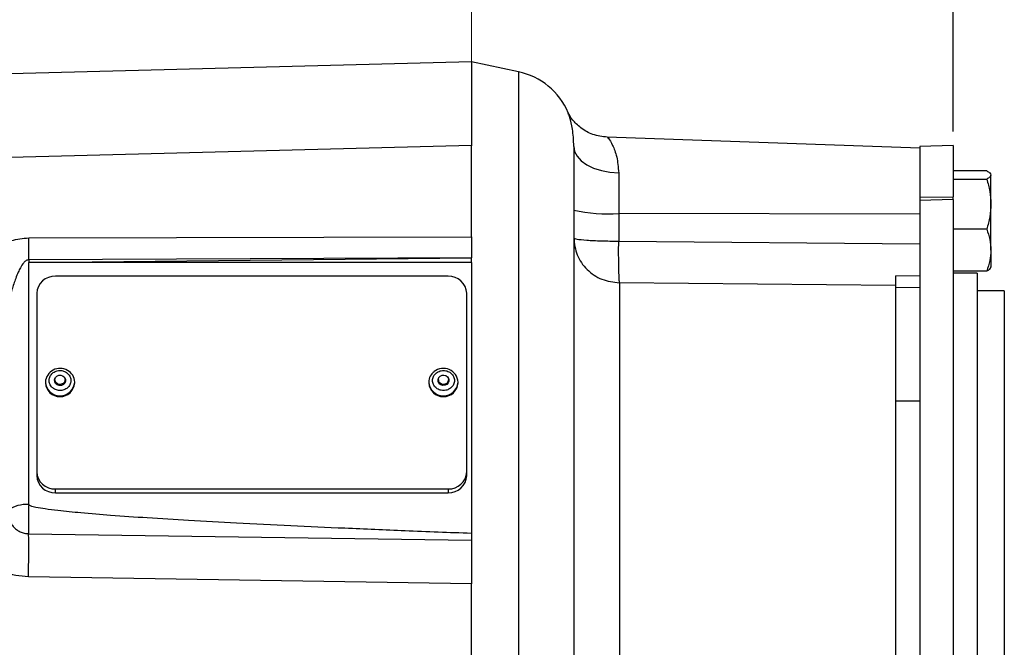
# Model space of a CAD drawing. Header units: inches. Extents: x 0.4 to 16.6, y 0.2 to 10.8.
# Tile 13 of 17: x 10.7 to 14.2, y 6.2 to 8.5. Entities that reach past the tile are written whole.
import ezdxf

# ---------------------------------------------------------------- set-up
doc = ezdxf.new("R2010")
doc.units = ezdxf.units.IN
doc.header["$MEASUREMENT"] = 0
doc.linetypes.add('CENTERX2', pattern=[0.8, 0.5, -0.1, 0.1, -0.1])
doc.layers.add('SLD-0', color=7, linetype='Continuous', lineweight=25)
doc.styles.add('SLDTEXTSTYLE0', font='TXT', dxfattribs={"width": 0.75})
doc.dimstyles.new('SLDDIMSTYLE0', dxfattribs={"dimtxt": 0.145833, "dimasz": 0.13, "dimexe": 0, "dimexo": 0.0625, "dimgap": 0.036458, "dimtad": 0, "dimtih": 1, "dimtoh": 1, "dimdec": 1, "dimlfac": 1.5, "dimrnd": 1e-09, "dimzin": 12, "dimdsep": 46, "dimtxsty": 'SLDTEXTSTYLE0', "dimsah": 1, "dimcen": 0.09, "dimadec": 0, "dimazin": 3, "dimtfac": 1, "dimtdec": 1, "dimtofl": 0, "dimtmove": 0, "dimatfit": 3, "dimfxl": 0, "dimfrac": 2, "dimtolj": 1, "dimtzin": 12, "dimarcsym": 0})

# ---------------------------------------------------------------- blocks, each defined once
blk = doc.blocks.new('_D')
at = {"layer": 'SLD-0', "color": 7}
for p, q in [((7.7657, 4.626), (7.7657, 10.0969)), ((12.34, 8.6615), (12.34, 10.0969)), ((7.7657, 9.9719), (9.7768, 9.9719)), ((9.9488, 9.9719), (9.9045, 9.9719)), ((9.9045, 9.9719), (9.9045, 9.7402)), ((10.2721, 9.9719), (10.3165, 9.9719)), ((10.3165, 9.9719), (10.3165, 9.7402)), ((12.34, 9.9719), (10.4441, 9.9719)), ((9.9045, 9.7402), (9.9488, 9.7402)), ((10.3165, 9.7402), (10.2721, 9.7402))]:
    blk.add_line(p, q, dxfattribs=at)
for points in [[(7.7657, 9.9719), (7.8957, 9.9519), (7.8957, 9.9919)], [(12.34, 9.9719), (12.21, 9.9919), (12.21, 9.9519)]]:
    blk.add_solid(points, dxfattribs=at)
at = {"layer": 'SLD-0', "color": 7, "char_height": 0.14583, "attachment_point": 1, "style": 'SLDTEXTSTYLE0'}
for s, insert in [('6.9', (9.9758, 10.1894)), ('174', (9.9488, 9.9281))]:
    blk.add_mtext(s, dxfattribs=dict(at, insert=insert))
blk = doc.blocks.new('_D_1')
at = {"layer": 'SLD-0', "color": 7}
for p, q in [((10.0944, 8.2448), (10.0944, 9.3396)), ((12.34, 8.6615), (12.34, 9.3396)), ((10.0944, 9.2146), (10.9323, 9.2146)), ((11.1044, 9.2146), (11.06, 9.2146)), ((11.06, 9.2146), (11.06, 8.9829)), ((11.3199, 9.2146), (11.3642, 9.2146)), ((11.3642, 9.2146), (11.3642, 8.9829)), ((12.34, 9.2146), (11.4919, 9.2146)), ((11.06, 8.9829), (11.1044, 8.9829)), ((11.3642, 8.9829), (11.3199, 8.9829))]:
    blk.add_line(p, q, dxfattribs=at)
for points in [[(10.0944, 9.2146), (10.2244, 9.1946), (10.2244, 9.2346)], [(12.34, 9.2146), (12.21, 9.2346), (12.21, 9.1946)]]:
    blk.add_solid(points, dxfattribs=at)
at = {"layer": 'SLD-0', "color": 7, "char_height": 0.14583, "attachment_point": 1, "style": 'SLDTEXTSTYLE0'}
for s, insert in [('3.4', (11.0775, 9.4322)), ('86', (11.1044, 9.1709))]:
    blk.add_mtext(s, dxfattribs=dict(at, insert=insert))
blk = doc.blocks.new('_D_2')
at = {"layer": 'SLD-0', "color": 7}
for p, q in [((12.34, 8.6615), (12.34, 9.3496)), ((14.0654, 8.0614), (14.0654, 9.3496)), ((12.34, 9.2246), (12.8728, 9.2246)), ((13.0448, 9.2246), (13.0005, 9.2246)), ((13.0005, 9.2246), (13.0005, 8.9929)), ((13.2603, 9.2246), (13.3047, 9.2246)), ((13.3047, 9.2246), (13.3047, 8.9929)), ((14.0654, 9.2246), (13.4324, 9.2246)), ((13.0005, 8.9929), (13.0448, 8.9929)), ((13.3047, 8.9929), (13.2603, 8.9929))]:
    blk.add_line(p, q, dxfattribs=at)
for points in [[(12.34, 9.2246), (12.47, 9.2046), (12.47, 9.2446)], [(14.0654, 9.2246), (13.9354, 9.2446), (13.9354, 9.2046)]]:
    blk.add_solid(points, dxfattribs=at)
at = {"layer": 'SLD-0', "color": 7, "char_height": 0.14583, "attachment_point": 1, "style": 'SLDTEXTSTYLE0'}
for s, insert in [('2.6', (13.0179, 9.4422)), ('66', (13.0448, 9.1809))]:
    blk.add_mtext(s, dxfattribs=dict(at, insert=insert))
blk = doc.blocks.new('_D_3')
at = {"layer": 'SLD-0'}
for p, q in [((12.34, 8.6615), (12.34, 9.8606)), ((16.0327, 7.1402), (16.0327, 9.8606)), ((12.34, 9.7356), (13.3043, 9.7356)), ((13.4764, 9.7356), (13.432, 9.7356)), ((13.432, 9.7356), (13.432, 9.5039)), ((13.7996, 9.7356), (13.844, 9.7356)), ((13.844, 9.7356), (13.844, 9.5039)), ((16.0327, 9.7356), (13.9717, 9.7356)), ((13.432, 9.5039), (13.4764, 9.5039)), ((13.844, 9.5039), (13.7996, 9.5039))]:
    blk.add_line(p, q, dxfattribs=at)
for points in [[(12.34, 9.7356), (12.47, 9.7156), (12.47, 9.7556)], [(16.0327, 9.7356), (15.9027, 9.7556), (15.9027, 9.7156)]]:
    blk.add_solid(points, dxfattribs=at)
at = {"layer": 'SLD-0', "char_height": 0.14583, "attachment_point": 1, "style": 'SLDTEXTSTYLE0'}
for s, insert in [('5.5', (13.5034, 9.9532)), ('141', (13.4764, 9.6919))]:
    blk.add_mtext(s, dxfattribs=dict(at, insert=insert))

msp = doc.modelspace()

# ---------------------------------------------------------------- linework, layer by layer
at = {"color": 7, "linetype": 'Continuous', "lineweight": 25}
for p, q in [((12.34, 8.3107), (10.4879, 8.2622)), ((12.5087, 8.2749), (12.34, 8.3107)), ((12.34, 8.3107), (12.34, 8.0115)), ((12.6868, 8.1271), (12.6864, 8.1283)), ((13.946, 8.0017), (12.8263, 8.0408)), ((12.3401, 8.0115), (10.0943, 7.9527)), ((14.0654, 8.0114), (13.946, 8.0073)), ((13.946, 8.0073), (13.946, 7.8256)), ((14.0654, 8.0114), (14.0654, 7.8269)), ((12.8676, 7.9132), (12.8676, 7.7676)), ((14.1858, 7.92), (14.0654, 7.92)), ((14.2007, 7.8009), (14.2007, 7.9053)), ((14.0654, 7.8906), (14.1858, 7.8906)), ((13.946, 7.8256), (14.0654, 7.8269)), ((13.946, 7.8256), (13.946, 7.8139)), ((14.0654, 7.8178), (13.946, 7.8139)), ((13.946, 7.8139), (13.946, 5.8997)), ((14.0654, 7.8178), (14.0654, 7.8269)), ((14.0654, 7.8178), (14.0654, 5.901)), ((14.2007, 7.6362), (14.2007, 7.8009)), ((12.8676, 7.7676), (12.8676, 7.6685)), ((13.946, 7.765), (12.8676, 7.7676)), ((12.34, 7.6843), (12.34, 7.6988)), ((14.1858, 7.7112), (14.0654, 7.7112)), ((10.7545, 7.6803), (12.34, 7.6843)), ((12.8676, 7.6685), (13.946, 7.6585)), ((14.2007, 7.6362), (14.2007, 7.574)), ((12.34, 7.6088), (10.7545, 7.6012)), ((10.7545, 7.592), (12.34, 7.6088)), ((10.7545, 7.6012), (10.7545, 7.592)), ((10.7545, 6.7253), (10.7545, 7.592)), ((12.34, 7.592), (10.7545, 7.592)), ((12.34, 7.592), (12.34, 7.6088)), ((12.34, 7.592), (12.34, 6.6216)), ((14.1858, 7.5612), (14.0654, 7.5612)), ((14.152, 7.5534), (14.0654, 7.5534)), ((14.152, 7.5534), (14.152, 5.8816)), ((12.2567, 7.5425), (10.85, 7.5425)), ((12.8705, 7.5191), (12.8705, 6.1677)), ((13.8594, 7.509), (12.8705, 7.5191)), ((13.8594, 7.5442), (13.946, 7.545)), ((10.7834, 7.4816), (10.7834, 6.8421)), ((12.3234, 6.8421), (12.3234, 7.4816)), ((13.8594, 7.509), (13.8594, 6.1361)), ((13.946, 7.5028), (13.8594, 7.5013)), ((14.2487, 7.49), (14.152, 7.49)), ((14.2487, 7.49), (14.2487, 5.1567)), ((10.8142, 7.1639), (10.8142, 7.1608)), ((10.8484, 7.1721), (10.8484, 7.1628)), ((10.885, 7.1628), (10.885, 7.1721)), ((10.9192, 7.1608), (10.9192, 7.1639)), ((12.1875, 7.1639), (12.1875, 7.1608)), ((12.2217, 7.1721), (12.2217, 7.1628)), ((12.2584, 7.1628), (12.2584, 7.1721)), ((12.2925, 7.1608), (12.2925, 7.1639)), ((13.946, 7.095), (13.8594, 7.095)), ((10.7834, 6.8421), (10.7834, 6.8286)), ((12.3234, 6.8286), (12.3234, 6.8421)), ((10.85, 6.7677), (10.85, 6.7812)), ((10.85, 6.7812), (12.2567, 6.7812)), ((12.2567, 6.7812), (12.2567, 6.7677)), ((10.85, 6.7677), (12.2567, 6.7677)), ((10.7542, 6.6207), (12.34, 6.5975)), ((12.34, 6.4411), (10.7537, 6.4664)), ((12.34, 6.0239), (12.34, 6.4411)), ((12.7067, 6.314), (12.7067, 6.1053))]:
    msp.add_line(p, q, dxfattribs=at)
at = {"color": 8, "linetype": 'Continuous', "lineweight": 25}
msp.add_line((12.5087, 8.2749), (12.5087, 6.0186), dxfattribs=at)
at = {"color": 7, "linetype": 'Continuous', "lineweight": 25, "flags": 128}
for points in [[(12.7067, 8.0078), (12.7098, 7.9897), (12.7188, 7.9723), (12.7336, 7.9562), (12.7535, 7.942), (12.7778, 7.9302), (12.8056, 7.9213), (12.8359, 7.9155), (12.8676, 7.9132)], [(10.8836, 7.1786), (10.8858, 7.1739), (10.8862, 7.1669), (10.8837, 7.1602), (10.8786, 7.155), (10.8717, 7.1519), (10.864, 7.1515), (10.8567, 7.1538), (10.851, 7.1585), (10.8477, 7.1648), (10.8472, 7.1718), (10.8497, 7.1784), (10.8498, 7.1786)], [(10.876, 7.1865), (10.8813, 7.1822), (10.8844, 7.1763), (10.8849, 7.1697), (10.8825, 7.1636), (10.8778, 7.1587), (10.8713, 7.1558), (10.8642, 7.1555), (10.8574, 7.1576), (10.8521, 7.162), (10.849, 7.1678), (10.8485, 7.1744), (10.8509, 7.1805), (10.8556, 7.1854), (10.8621, 7.1883), (10.8692, 7.1886), (10.876, 7.1865)], [(12.2569, 7.1786), (12.2589, 7.1745), (12.2596, 7.1675), (12.2574, 7.1608), (12.2525, 7.1554), (12.2457, 7.1521), (12.238, 7.1514), (12.2307, 7.1535), (12.2248, 7.158), (12.2212, 7.1642), (12.2205, 7.1712), (12.2227, 7.1779), (12.2232, 7.1786)], [(12.2284, 7.185), (12.2348, 7.1881), (12.2419, 7.1887), (12.2487, 7.1868), (12.2542, 7.1826), (12.2576, 7.1769), (12.2583, 7.1704), (12.2562, 7.1641), (12.2516, 7.1591), (12.2453, 7.156), (12.2382, 7.1554), (12.2313, 7.1573), (12.2258, 7.1615), (12.2225, 7.1672), (12.2218, 7.1737), (12.2239, 7.18), (12.2284, 7.185)]]:
    msp.add_lwpolyline(points, dxfattribs=at)
at = {"color": 7, "linetype": 'Continuous', "lineweight": 25}
for centre, radius, start, end in [((12.4567, 8.0303), 0.25, 23.0875, 78), ((12.8285, 8.3458), 0.5796, 257.8709, 273.8659), ((4.8689, 7.6407), 5.8858, 359.61482, 0.38518), ((10.8473, 7.4786), 0.064, 87.5301, 177.2962), ((12.2595, 7.4786), 0.064, 2.7038, 92.4699), ((10.8663, 7.1606), 0.0522, 58.9084, 176.3183), ((10.8721, 7.1632), 0.0471, 0.9019, 63.2549), ((12.2337, 7.1635), 0.0461, 125.5312, 179.5451), ((12.2399, 7.16), 0.0527, 4.2282, 128.8751), ((10.8667, 7.1641), 0.0526, 183.5871, 356.4129), ((12.24, 7.1641), 0.0526, 183.5645, 356.4355), ((10.8473, 6.8451), 0.064, 182.7038, 272.4699), ((12.2595, 6.8451), 0.064, 267.5301, 357.2962), ((10.8473, 6.8316), 0.064, 182.7038, 272.4699), ((12.2595, 6.8316), 0.064, 267.5301, 357.2962), ((10.7474, 6.6058), 0.1197, 86.5889, 124.0881), ((6.8947, 6.5576), 3.86, 358.6465, 0.9381)]:
    msp.add_arc(centre, radius, start, end, dxfattribs=at)
at = {"color": 8, "linetype": 'Continuous', "lineweight": 25}
for centre, start, end in [((10.8667, 7.1672), 183.6262, 356.3738), ((12.24, 7.1672), 183.6284, 356.3716)]:
    msp.add_arc(centre, 0.0526, start, end, dxfattribs=at)
at = {"color": 7, "linetype": 'Continuous', "lineweight": 25}
for points, knots in [([(12.8269, 8.0407), (12.8091, 8.043), (12.7741, 8.0476), (12.7305, 8.0729), (12.6993, 8.1039), (12.6909, 8.1202), (12.6866, 8.1286)], [0, 0, 0, 0, 0.251188, 0.496381, 0.740536, 1, 1, 1, 1]), ([(12.34, 7.6988), (12.34, 7.7251), (12.34, 7.7778), (12.34, 7.8519), (12.34, 7.9161), (12.34, 7.9669), (12.34, 7.999), (12.34, 8.0132), (12.34, 8.0103), (12.34, 8.0098)], [0, 0, 0, 0, 0.160952, 0.321904, 0.482856, 0.643808, 0.80476, 0.965712, 1, 1, 1, 1]), ([(12.7067, 8.0078), (12.7067, 7.9955), (12.7067, 7.9707), (12.7067, 7.9062), (12.7067, 7.8202), (12.7067, 7.7107), (12.7067, 7.5791), (12.7067, 7.4281), (12.7067, 7.2605), (12.7067, 7.0799), (12.7067, 6.8912), (12.7067, 6.6986), (12.7067, 6.506), (12.7067, 6.3775), (12.7067, 6.314)], [0, 0, 0, 0, 0.078762, 0.159476, 0.242013, 0.327266, 0.413314, 0.5, 0.586681, 0.672729, 0.757987, 0.840519, 0.921235, 1, 1, 1, 1]), ([(13.946, 8.0005), (13.946, 8.0006), (13.946, 8.0007), (13.946, 7.9898), (13.946, 7.9696), (13.946, 7.9405), (13.946, 7.9039), (13.946, 7.8664), (13.946, 7.8401), (13.946, 7.8296)], [0, 0, 0, 0, 0.102112, 0.260511, 0.418909, 0.577307, 0.735705, 0.894104, 1, 1, 1, 1]), ([(14.1858, 7.92), (14.19, 7.9176), (14.1984, 7.9128), (14.1999, 7.9078), (14.2007, 7.9053)], [0, 0, 0, 0, 0.495458, 1, 1, 1, 1]), ([(14.2007, 7.9053), (14.2, 7.9028), (14.1984, 7.8979), (14.1901, 7.893), (14.1858, 7.8906)], [0, 0, 0, 0, 0.494511, 1, 1, 1, 1]), ([(14.1858, 7.8906), (14.19, 7.876), (14.1984, 7.8466), (14.1999, 7.8162), (14.2007, 7.8009)], [0, 0, 0, 0, 0.495458, 1, 1, 1, 1]), ([(14.2007, 7.8009), (14.2, 7.7859), (14.1984, 7.7555), (14.1901, 7.7261), (14.1858, 7.7112)], [0, 0, 0, 0, 0.494511, 1, 1, 1, 1]), ([(14.1858, 7.7112), (14.19, 7.699), (14.1984, 7.6744), (14.1999, 7.649), (14.2007, 7.6362)], [0, 0, 0, 0, 0.495458, 1, 1, 1, 1]), ([(10.5423, 7.5686), (10.556, 7.5828), (10.5832, 7.6111), (10.635, 7.6459), (10.6917, 7.6738), (10.7336, 7.6781), (10.7545, 7.6803)], [0, 0, 0, 0, 0.250221, 0.499617, 0.749828, 1, 1, 1, 1]), ([(12.34, 7.6843), (12.34, 7.6714), (12.34, 7.6454), (12.34, 7.6211), (12.34, 7.6088)], [0, 0, 0, 0, 0.498332, 1, 1, 1, 1]), ([(12.8705, 7.5191), (12.87, 7.5248), (12.869, 7.5367), (12.8679, 7.5724), (12.8674, 7.6176), (12.8675, 7.6518), (12.8676, 7.6685)], [0, 0, 0, 0, 0.243896, 0.5, 0.756104, 1, 1, 1, 1]), ([(14.2007, 7.6362), (14.2, 7.6236), (14.1984, 7.5982), (14.1901, 7.5736), (14.1858, 7.5612)], [0, 0, 0, 0, 0.494511, 1, 1, 1, 1]), ([(10.7545, 7.6012), (10.753, 7.601), (10.7499, 7.6008), (10.7454, 7.5986), (10.7408, 7.5953), (10.7332, 7.5873), (10.7252, 7.5743), (10.716, 7.5555), (10.7055, 7.5295), (10.6941, 7.4952), (10.6872, 7.4678), (10.6838, 7.4541)], [0, 0, 0, 0, 0.026044, 0.05468, 0.087625, 0.12602, 0.251253, 0.358615, 0.501061, 0.750413, 1, 1, 1, 1]), ([(14.1858, 7.5612), (14.19, 7.5636), (14.1984, 7.5684), (14.1999, 7.5734), (14.2007, 7.5759)], [0, 0, 0, 0, 0.495458, 1, 1, 1, 1]), ([(13.8594, 7.5442), (13.8594, 7.5332), (13.8594, 7.5179), (13.8594, 7.511), (13.8594, 7.509)], [0, 0, 0, 0, 0.721359, 1, 1, 1, 1]), ([(10.8469, 7.1385), (10.8429, 7.1412), (10.8368, 7.1453), (10.8314, 7.1534), (10.8285, 7.1603), (10.8273, 7.1675), (10.8279, 7.1769), (10.8321, 7.1879), (10.8405, 7.1966), (10.8492, 7.2016), (10.8568, 7.2042), (10.8647, 7.2053), (10.875, 7.2049), (10.882, 7.2021), (10.8865, 7.2002)], [0, 0, 0, 0, 0.119721, 0.184803, 0.25, 0.315082, 0.380279, 0.5, 0.619721, 0.684803, 0.75, 0.815082, 0.880279, 1, 1, 1, 1]), ([(10.8865, 7.2002), (10.8905, 7.1975), (10.8967, 7.1933), (10.9021, 7.1853), (10.9049, 7.1784), (10.9061, 7.1712), (10.9056, 7.1618), (10.9013, 7.1508), (10.8929, 7.142), (10.8842, 7.137), (10.8766, 7.1345), (10.8687, 7.1334), (10.8584, 7.1337), (10.8514, 7.1366), (10.8469, 7.1385)], [0, 0, 0, 0, 0.119721, 0.184803, 0.25, 0.315082, 0.380279, 0.5, 0.619721, 0.684803, 0.75, 0.815082, 0.880279, 1, 1, 1, 1]), ([(12.2648, 7.1416), (12.2606, 7.1391), (12.2542, 7.1353), (12.2441, 7.1335), (12.2361, 7.1335), (12.2282, 7.135), (12.2187, 7.1387), (12.209, 7.1462), (12.2029, 7.1564), (12.2008, 7.1656), (12.2008, 7.173), (12.2024, 7.1802), (12.2064, 7.1889), (12.2118, 7.1938), (12.2153, 7.1971)], [0, 0, 0, 0, 0.119721, 0.184803, 0.25, 0.315082, 0.380279, 0.5, 0.619721, 0.684803, 0.75, 0.815082, 0.880279, 1, 1, 1, 1]), ([(12.2153, 7.1971), (12.2194, 7.1995), (12.2258, 7.2033), (12.236, 7.2052), (12.244, 7.2052), (12.2519, 7.2037), (12.2613, 7.2), (12.2711, 7.1925), (12.2772, 7.1822), (12.2793, 7.1731), (12.2793, 7.1657), (12.2776, 7.1585), (12.2737, 7.1498), (12.2683, 7.1448), (12.2648, 7.1416)], [0, 0, 0, 0, 0.119721, 0.184803, 0.25, 0.315082, 0.380279, 0.5, 0.619721, 0.684803, 0.75, 0.815082, 0.880279, 1, 1, 1, 1]), ([(10.6803, 6.705), (10.6801, 6.6999), (10.6797, 6.6895), (10.6831, 6.6738), (10.6894, 6.6592), (10.6987, 6.6462), (10.7101, 6.6355), (10.7237, 6.6274), (10.7385, 6.622), (10.749, 6.6212), (10.7542, 6.6207)], [0, 0, 0, 0, 0.1225175, 0.2501616, 0.3831823, 0.5001301, 0.6309229, 0.7502087, 0.875321, 1, 1, 1, 1]), ([(12.34, 6.6216), (12.2608, 6.6246), (12.1097, 6.6304), (11.8941, 6.6396), (11.6928, 6.6488), (11.5062, 6.6581), (11.3348, 6.6675), (11.1847, 6.6766), (11.0561, 6.6855), (10.9493, 6.6942), (10.871, 6.7018), (10.8174, 6.7085), (10.7847, 6.7139), (10.7655, 6.7183), (10.757, 6.722), (10.7551, 6.7238), (10.7546, 6.7247), (10.7545, 6.7251), (10.7545, 6.7253)], [0, 0, 0, 0, 0.149383, 0.284874, 0.406472, 0.529087, 0.63688, 0.729854, 0.81243, 0.879757, 0.931849, 0.960787, 0.981614, 0.994427, 0.997962, 0.999112, 0.999576, 1, 1, 1, 1]), ([(10.7537, 6.4664), (10.7385, 6.4674), (10.7082, 6.4696), (10.6646, 6.4836), (10.6244, 6.5051), (10.5893, 6.5343), (10.5609, 6.57), (10.5411, 6.6106), (10.53, 6.6545), (10.5312, 6.6842), (10.5318, 6.6991)], [0, 0, 0, 0, 0.125142, 0.250419, 0.375167, 0.500702, 0.626162, 0.750639, 0.875531, 1, 1, 1, 1]), ([(12.34, 6.6216), (12.34, 6.6168), (12.34, 6.6073), (12.34, 6.6008), (12.34, 6.5975)], [0, 0, 0, 0, 0.499969, 1, 1, 1, 1]), ([(12.34, 6.5975), (12.34, 6.5888), (12.34, 6.5714), (12.34, 6.5328), (12.34, 6.4884), (12.34, 6.4569), (12.34, 6.4411)], [0, 0, 0, 0, 0.2495239, 0.4993542, 0.7493402, 1, 1, 1, 1])]:
    msp.add_open_spline(points, degree=3, knots=knots, dxfattribs=at)
at = {"color": 8, "linetype": 'Continuous', "lineweight": 25}
for points, knots in [([(12.7067, 8.0078), (12.7064, 8.019), (12.7058, 8.0419), (12.7008, 8.0789), (12.693, 8.112), (12.6887, 8.1225), (12.6868, 8.1271)], [0, 0, 0, 0, 0.175544, 0.361062, 0.722144, 1, 1, 1, 1]), ([(12.828, 8.0387), (12.8289, 8.0384), (12.8311, 8.0377), (12.8454, 8.0134), (12.8623, 7.973), (12.8658, 7.9331), (12.8676, 7.9132)], [0, 0, 0, 0, 0.194449, 0.46327, 0.732182, 1, 1, 1, 1])]:
    msp.add_open_spline(points, degree=3, knots=knots, dxfattribs=at)
at = {"color": 7, "linetype": 'Continuous', "lineweight": 25}
for points in [[(12.7067, 7.6801), (12.7092, 7.6592), (12.714, 7.6175), (12.7518, 7.5646), (12.8058, 7.5273), (12.8489, 7.5218), (12.8705, 7.5191)], [(12.7067, 7.6801), (12.7091, 7.6786), (12.7139, 7.6756), (12.7508, 7.6718), (12.8038, 7.6691), (12.8463, 7.6687), (12.8676, 7.6685)], [(10.7545, 6.7253), (10.7543, 6.7158), (10.7538, 6.6968), (10.7536, 6.6666), (10.7537, 6.6392), (10.7541, 6.6269), (10.7542, 6.6207)]]:
    msp.add_open_spline(points, degree=3, dxfattribs=at)
at = {"layer": 'SLD-0', "color": 7, "linetype": 'CENTERX2', "lineweight": 18, "ltscale": 2.666667}
msp.add_line((12.34, 8.6115), (12.34, 3.1695), dxfattribs=at)

# ---------------------------------------------------------------- dimensions: what is measured, and where the dimension line sits
at = {"layer": 'SLD-0', "color": 7}
for base, p1, picture, middle in [((12.34, 9.9719), (7.7657, 4.576), '_D', (10.1105, 9.9719)), ((12.34, 9.2146), (10.0944, 8.1948), '_D_1', (11.2121, 9.2146)), ((12.34, 9.2246), (14.0654, 8.0114), '_D_2', (13.1526, 9.2246))]:
    dim = msp.add_linear_dim(base=base, p1=p1, p2=(12.34, 8.6115), dimstyle='SLDDIMSTYLE0', dxfattribs=at)
    dim.commit()
    dim.dimension.update_dxf_attribs({"geometry": picture, "text_midpoint": middle, "dimtype": 160})
at = {"layer": 'SLD-0'}
dim = msp.add_linear_dim(base=(12.34, 9.7356), p1=(16.0327, 7.0902), p2=(12.34, 8.6115), dimstyle='SLDDIMSTYLE0', dxfattribs=at)
dim.commit()
dim.dimension.update_dxf_attribs({"geometry": '_D_3', "text_midpoint": (13.638, 9.7356), "dimtype": 160})

doc.saveas('drawing.dxf')
